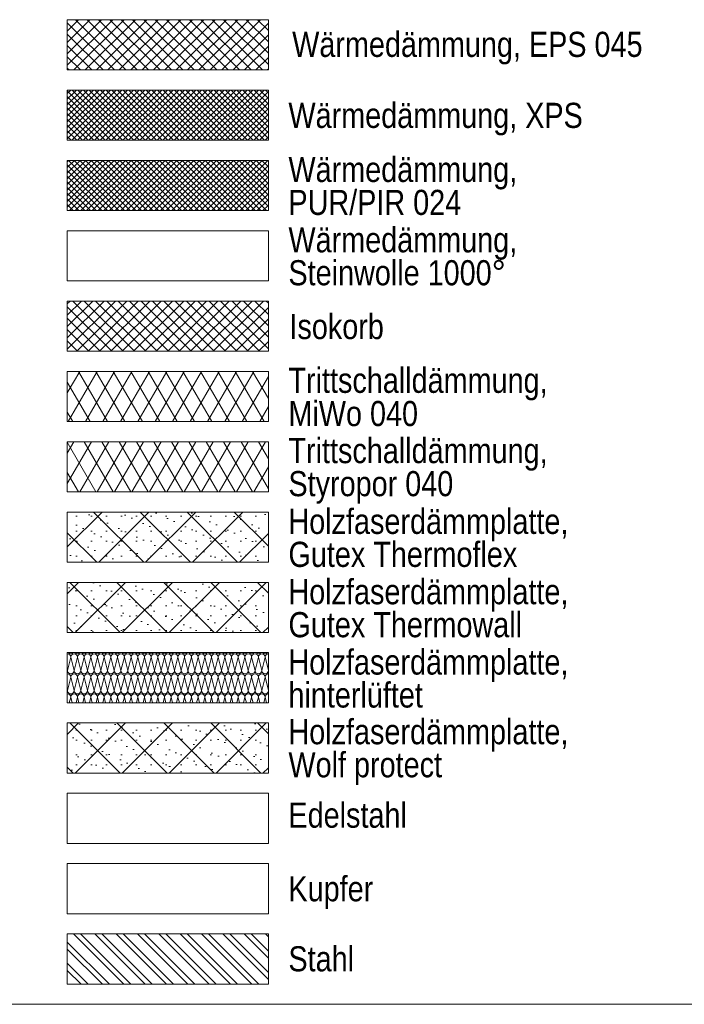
# Model space of a CAD drawing. Header units: metres. Extents: x 0 to 334, y 0 to 60.
# Tile 9 of 72: x 19.8 to 23.1, y 5.86 to 10.76. Entities that reach past the tile are written whole.
import ezdxf

# ---------------------------------------------------------------- set-up
doc = ezdxf.new("R2010")
doc.units = ezdxf.units.M
doc.header["$MEASUREMENT"] = 0
for name, color, linetype in [('00 Linien_Kreise_Splines', 7, 'Continuous'), ('Neubau_00 Schraffuren', 7, 'Continuous'), ('Neubau_90 Allgemein Beschriftung', 7, 'Continuous')]:
    doc.layers.add(name, color=color, linetype=linetype)
doc.styles.add('ERSTELLTER_STIL_1', font='ARIALN.TTF')
pattern_1 = [(45, (0, 0), (-0.014142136, 0.014142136), []), (135, (0, 0), (0.014142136, 0.014142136), [])]
pattern_2 = [(60, (0, 0), (-0.0649519, 0.0375), []), (120, (0, 0), (0.0649519, 0.0375), [])]
pattern_3 = [(45, (0, 0), (-0.02828427, 0.02828427), []), (135, (0, 0), (0.02828427, 0.02828427), [])]
pattern_4 = [(45, (0, 0), (-0.1166726, 0.1166726), []), (135, (0, 0), (0.1166726, 0.1166726), []), (90, (-0.11667, 0.11667), (-0.07425, 0), [0, -0.0495, 0, -0.07425]), (155, (8e-17, 0.233345), (0.0313794, 0.06729335), [0, -0.0363, 0, -0.0627])]

# ---------------------------------------------------------------- blocks, each defined once
blk = doc.blocks.new('*X8')
at = {"layer": 'Neubau_00 Schraffuren', "color": 8, "linetype": 'Continuous', "lineweight": 18}
for p, q in [((20.0333, 7.5167), (20.05, 7.5833)), ((20.0667, 7.5167), (20.05, 7.5833)), ((20.0667, 7.5167), (20.0833, 7.5833)), ((20.1, 7.5167), (20.0833, 7.5833)), ((20.1, 7.5167), (20.1167, 7.5833)), ((20.1333, 7.5167), (20.1167, 7.5833)), ((20.1333, 7.5167), (20.15, 7.5833)), ((20.1667, 7.5167), (20.15, 7.5833)), ((20.1667, 7.5167), (20.1833, 7.5833)), ((20.2, 7.5167), (20.1833, 7.5833)), ((20.2, 7.5167), (20.2167, 7.5833)), ((20.2333, 7.5167), (20.2167, 7.5833)), ((20.2333, 7.5167), (20.25, 7.5833)), ((20.2667, 7.5167), (20.25, 7.5833)), ((20.2667, 7.5167), (20.2833, 7.5833)), ((20.3, 7.5167), (20.2833, 7.5833)), ((20.3, 7.5167), (20.3167, 7.5833)), ((20.3333, 7.5167), (20.3167, 7.5833)), ((20.3333, 7.5167), (20.35, 7.5833)), ((20.3667, 7.5167), (20.35, 7.5833)), ((20.3667, 7.5167), (20.3833, 7.5833)), ((20.4, 7.5167), (20.3833, 7.5833)), ((20.4, 7.5167), (20.4167, 7.5833)), ((20.4333, 7.5167), (20.4167, 7.5833)), ((20.4333, 7.5167), (20.45, 7.5833)), ((20.4667, 7.5167), (20.45, 7.5833)), ((20.4667, 7.5167), (20.4833, 7.5833)), ((20.5, 7.5167), (20.4833, 7.5833)), ((20.5, 7.5167), (20.5167, 7.5833)), ((20.5333, 7.5167), (20.5167, 7.5833)), ((20.5333, 7.5167), (20.55, 7.5833)), ((20.5667, 7.5167), (20.55, 7.5833)), ((20.5667, 7.5167), (20.5833, 7.5833)), ((20.6, 7.5167), (20.5833, 7.5833)), ((20.6, 7.5167), (20.6167, 7.5833)), ((20.6333, 7.5167), (20.6167, 7.5833)), ((20.6333, 7.5167), (20.65, 7.5833)), ((20.6667, 7.5167), (20.65, 7.5833)), ((20.6667, 7.5167), (20.6833, 7.5833)), ((20.7, 7.5167), (20.6833, 7.5833)), ((20.7, 7.5167), (20.7167, 7.5833)), ((20.7333, 7.5167), (20.7167, 7.5833)), ((20.7333, 7.5167), (20.75, 7.5833)), ((20.7667, 7.5167), (20.75, 7.5833)), ((20.7667, 7.5167), (20.7833, 7.5833)), ((20.8, 7.5167), (20.7833, 7.5833)), ((20.8, 7.5167), (20.8167, 7.5833)), ((20.8333, 7.5167), (20.8167, 7.5833)), ((20.8333, 7.5167), (20.85, 7.5833)), ((20.8667, 7.5167), (20.85, 7.5833)), ((20.8667, 7.5167), (20.8833, 7.5833)), ((20.9, 7.5167), (20.8833, 7.5833)), ((20.9, 7.5167), (20.9167, 7.5833)), ((20.9333, 7.5167), (20.9167, 7.5833)), ((20.9333, 7.5167), (20.95, 7.5833)), ((20.9667, 7.5167), (20.95, 7.5833)), ((20.9667, 7.5167), (20.9833, 7.5833)), ((21, 7.5167), (20.9833, 7.5833)), ((21, 7.5167), (21.0167, 7.5833)), ((21.0329, 7.5184), (21.0167, 7.5833)), ((20.0333, 7.5167), (20.0329, 7.5184)), ((20.0333, 7.4167), (20.05, 7.4833)), ((20.0667, 7.4167), (20.05, 7.4833)), ((20.0667, 7.4167), (20.0833, 7.4833)), ((20.1, 7.4167), (20.0833, 7.4833)), ((20.1, 7.4167), (20.1167, 7.4833)), ((20.1333, 7.4167), (20.1167, 7.4833)), ((20.1333, 7.4167), (20.15, 7.4833)), ((20.1667, 7.4167), (20.15, 7.4833)), ((20.1667, 7.4167), (20.1833, 7.4833)), ((20.2, 7.4167), (20.1833, 7.4833)), ((20.2, 7.4167), (20.2167, 7.4833)), ((20.2333, 7.4167), (20.2167, 7.4833)), ((20.2333, 7.4167), (20.25, 7.4833)), ((20.2667, 7.4167), (20.25, 7.4833)), ((20.2667, 7.4167), (20.2833, 7.4833)), ((20.3, 7.4167), (20.2833, 7.4833)), ((20.3, 7.4167), (20.3167, 7.4833)), ((20.3333, 7.4167), (20.3167, 7.4833)), ((20.3333, 7.4167), (20.35, 7.4833)), ((20.3667, 7.4167), (20.35, 7.4833)), ((20.3667, 7.4167), (20.3833, 7.4833)), ((20.4, 7.4167), (20.3833, 7.4833)), ((20.4, 7.4167), (20.4167, 7.4833)), ((20.4333, 7.4167), (20.4167, 7.4833)), ((20.4333, 7.4167), (20.45, 7.4833)), ((20.4667, 7.4167), (20.45, 7.4833)), ((20.4667, 7.4167), (20.4833, 7.4833)), ((20.5, 7.4167), (20.4833, 7.4833)), ((20.5, 7.4167), (20.5167, 7.4833)), ((20.5333, 7.4167), (20.5167, 7.4833)), ((20.5333, 7.4167), (20.55, 7.4833)), ((20.5667, 7.4167), (20.55, 7.4833)), ((20.5667, 7.4167), (20.5833, 7.4833)), ((20.6, 7.4167), (20.5833, 7.4833)), ((20.6, 7.4167), (20.6167, 7.4833)), ((20.6333, 7.4167), (20.6167, 7.4833)), ((20.6333, 7.4167), (20.65, 7.4833)), ((20.6667, 7.4167), (20.65, 7.4833)), ((20.6667, 7.4167), (20.6833, 7.4833)), ((20.7, 7.4167), (20.6833, 7.4833)), ((20.7, 7.4167), (20.7167, 7.4833)), ((20.7333, 7.4167), (20.7167, 7.4833)), ((20.7333, 7.4167), (20.75, 7.4833)), ((20.7667, 7.4167), (20.75, 7.4833)), ((20.7667, 7.4167), (20.7833, 7.4833)), ((20.8, 7.4167), (20.7833, 7.4833)), ((20.8, 7.4167), (20.8167, 7.4833)), ((20.8333, 7.4167), (20.8167, 7.4833)), ((20.8333, 7.4167), (20.85, 7.4833)), ((20.8667, 7.4167), (20.85, 7.4833)), ((20.8667, 7.4167), (20.8833, 7.4833)), ((20.9, 7.4167), (20.8833, 7.4833)), ((20.9, 7.4167), (20.9167, 7.4833)), ((20.9333, 7.4167), (20.9167, 7.4833)), ((20.9333, 7.4167), (20.95, 7.4833)), ((20.9667, 7.4167), (20.95, 7.4833)), ((20.9667, 7.4167), (20.9833, 7.4833)), ((21, 7.4167), (20.9833, 7.4833)), ((21, 7.4167), (21.0167, 7.4833)), ((21.0329, 7.4184), (21.0167, 7.4833)), ((20.0333, 7.4167), (20.0329, 7.4184)), ((20.043, 7.3554), (20.05, 7.3833)), ((20.057, 7.3554), (20.05, 7.3833)), ((20.0764, 7.3554), (20.0833, 7.3833)), ((20.0903, 7.3554), (20.0833, 7.3833)), ((20.1097, 7.3554), (20.1167, 7.3833)), ((20.1236, 7.3554), (20.1167, 7.3833)), ((20.143, 7.3554), (20.15, 7.3833)), ((20.157, 7.3554), (20.15, 7.3833)), ((20.1764, 7.3554), (20.1833, 7.3833)), ((20.1903, 7.3554), (20.1833, 7.3833)), ((20.2097, 7.3554), (20.2167, 7.3833)), ((20.2236, 7.3554), (20.2167, 7.3833)), ((20.243, 7.3554), (20.25, 7.3833)), ((20.257, 7.3554), (20.25, 7.3833)), ((20.2764, 7.3554), (20.2833, 7.3833)), ((20.2903, 7.3554), (20.2833, 7.3833)), ((20.3097, 7.3554), (20.3167, 7.3833)), ((20.3236, 7.3554), (20.3167, 7.3833)), ((20.343, 7.3554), (20.35, 7.3833)), ((20.357, 7.3554), (20.35, 7.3833)), ((20.3764, 7.3554), (20.3833, 7.3833)), ((20.3903, 7.3554), (20.3833, 7.3833)), ((20.4097, 7.3554), (20.4167, 7.3833)), ((20.4236, 7.3554), (20.4167, 7.3833)), ((20.443, 7.3554), (20.45, 7.3833)), ((20.457, 7.3554), (20.45, 7.3833)), ((20.4764, 7.3554), (20.4833, 7.3833)), ((20.4903, 7.3554), (20.4833, 7.3833)), ((20.5097, 7.3554), (20.5167, 7.3833)), ((20.5236, 7.3554), (20.5167, 7.3833)), ((20.543, 7.3554), (20.55, 7.3833)), ((20.557, 7.3554), (20.55, 7.3833)), ((20.5764, 7.3554), (20.5833, 7.3833)), ((20.5903, 7.3554), (20.5833, 7.3833)), ((20.6097, 7.3554), (20.6167, 7.3833)), ((20.6236, 7.3554), (20.6167, 7.3833)), ((20.643, 7.3554), (20.65, 7.3833)), ((20.657, 7.3554), (20.65, 7.3833)), ((20.6764, 7.3554), (20.6833, 7.3833)), ((20.6903, 7.3554), (20.6833, 7.3833)), ((20.7097, 7.3554), (20.7167, 7.3833)), ((20.7236, 7.3554), (20.7167, 7.3833)), ((20.743, 7.3554), (20.75, 7.3833)), ((20.757, 7.3554), (20.75, 7.3833)), ((20.7764, 7.3554), (20.7833, 7.3833)), ((20.7903, 7.3554), (20.7833, 7.3833)), ((20.8097, 7.3554), (20.8167, 7.3833)), ((20.8236, 7.3554), (20.8167, 7.3833)), ((20.843, 7.3554), (20.85, 7.3833)), ((20.857, 7.3554), (20.85, 7.3833)), ((20.8764, 7.3554), (20.8833, 7.3833)), ((20.8903, 7.3554), (20.8833, 7.3833)), ((20.9097, 7.3554), (20.9167, 7.3833)), ((20.9236, 7.3554), (20.9167, 7.3833)), ((20.943, 7.3554), (20.95, 7.3833)), ((20.957, 7.3554), (20.95, 7.3833)), ((20.9764, 7.3554), (20.9833, 7.3833)), ((20.9903, 7.3554), (20.9833, 7.3833)), ((21.0097, 7.3554), (21.0167, 7.3833)), ((21.0236, 7.3554), (21.0167, 7.3833))]:
    blk.add_line(p, q, dxfattribs=at)
for centre, start, end in [((20.0333, 7.5833), 90, 91.5324), ((20.0333, 7.5833), 0, 90), ((20.05, 7.6167), 222.4206, 270), ((20.05, 7.6167), 270, 317.5794), ((20.0667, 7.5833), 90, 180), ((20.0667, 7.5833), 0, 90), ((20.0833, 7.6167), 222.4206, 270), ((20.0833, 7.6167), 270, 317.5794), ((20.1, 7.5833), 90, 180), ((20.1, 7.5833), 0, 90), ((20.1167, 7.6167), 222.4206, 270), ((20.1167, 7.6167), 270, 317.5794), ((20.1333, 7.5833), 90, 180), ((20.1333, 7.5833), 0, 90), ((20.15, 7.6167), 222.4206, 270), ((20.15, 7.6167), 270, 317.5794), ((20.1667, 7.5833), 90, 180), ((20.1667, 7.5833), 0, 90), ((20.1833, 7.6167), 222.4206, 270), ((20.1833, 7.6167), 270, 317.5794), ((20.2, 7.5833), 90, 180), ((20.2, 7.5833), 0, 90), ((20.2167, 7.6167), 222.4206, 270), ((20.2167, 7.6167), 270, 317.5794), ((20.2333, 7.5833), 90, 180), ((20.2333, 7.5833), 0, 90), ((20.25, 7.6167), 222.4206, 270), ((20.25, 7.6167), 270, 317.5794), ((20.2667, 7.5833), 90, 180), ((20.2667, 7.5833), 0, 90), ((20.2833, 7.6167), 222.4206, 270), ((20.2833, 7.6167), 270, 317.5794), ((20.3, 7.5833), 90, 180), ((20.3, 7.5833), 0, 90), ((20.3167, 7.6167), 222.4206, 270), ((20.3167, 7.6167), 270, 317.5794), ((20.3333, 7.5833), 90, 180), ((20.3333, 7.5833), 0, 90), ((20.35, 7.6167), 222.4206, 270), ((20.35, 7.6167), 270, 317.5794), ((20.3667, 7.5833), 90, 180), ((20.3667, 7.5833), 0, 90), ((20.3833, 7.6167), 222.4206, 270), ((20.3833, 7.6167), 270, 317.5794), ((20.4, 7.5833), 90, 180), ((20.4, 7.5833), 0, 90), ((20.4167, 7.6167), 222.4206, 270), ((20.4167, 7.6167), 270, 317.5794), ((20.4333, 7.5833), 90, 180), ((20.4333, 7.5833), 0, 90), ((20.45, 7.6167), 222.4206, 270), ((20.45, 7.6167), 270, 317.5794), ((20.4667, 7.5833), 90, 180), ((20.4667, 7.5833), 0, 90), ((20.4833, 7.6167), 222.4206, 270), ((20.4833, 7.6167), 270, 317.5794), ((20.5, 7.5833), 90, 180), ((20.5, 7.5833), 0, 90), ((20.5167, 7.6167), 222.4206, 270), ((20.5167, 7.6167), 270, 317.5794), ((20.5333, 7.5833), 90, 180), ((20.5333, 7.5833), 0, 90), ((20.55, 7.6167), 222.4206, 270), ((20.55, 7.6167), 270, 317.5794), ((20.5667, 7.5833), 90, 180), ((20.5667, 7.5833), 0, 90), ((20.5833, 7.6167), 222.4206, 270), ((20.5833, 7.6167), 270, 317.5794), ((20.6, 7.5833), 90, 180), ((20.6, 7.5833), 0, 90), ((20.6167, 7.6167), 222.4206, 270), ((20.6167, 7.6167), 270, 317.5794), ((20.6333, 7.5833), 90, 180), ((20.6333, 7.5833), 0, 90), ((20.65, 7.6167), 222.4206, 270), ((20.65, 7.6167), 270, 317.5794), ((20.6667, 7.5833), 90, 180), ((20.6667, 7.5833), 0, 90), ((20.6833, 7.6167), 222.4206, 270), ((20.6833, 7.6167), 270, 317.5794), ((20.7, 7.5833), 90, 180), ((20.7, 7.5833), 0, 90), ((20.7167, 7.6167), 222.4206, 270), ((20.7167, 7.6167), 270, 317.5794), ((20.7333, 7.5833), 90, 180), ((20.7333, 7.5833), 0, 90), ((20.75, 7.6167), 222.4206, 270), ((20.75, 7.6167), 270, 317.5794), ((20.7667, 7.5833), 90, 180), ((20.7667, 7.5833), 0, 90), ((20.7833, 7.6167), 222.4206, 270), ((20.7833, 7.6167), 270, 317.5794), ((20.8, 7.5833), 90, 180), ((20.8, 7.5833), 0, 90), ((20.8167, 7.6167), 222.4206, 270), ((20.8167, 7.6167), 270, 317.5794), ((20.8333, 7.5833), 90, 180), ((20.8333, 7.5833), 0, 90), ((20.85, 7.6167), 222.4206, 270), ((20.85, 7.6167), 270, 317.5794), ((20.8667, 7.5833), 90, 180), ((20.8667, 7.5833), 0, 90), ((20.8833, 7.6167), 222.4206, 270), ((20.8833, 7.6167), 270, 317.5794), ((20.9, 7.5833), 90, 180), ((20.9, 7.5833), 0, 90), ((20.9167, 7.6167), 222.4206, 270), ((20.9167, 7.6167), 270, 317.5794), ((20.9333, 7.5833), 90, 180), ((20.9333, 7.5833), 0, 90), ((20.95, 7.6167), 222.4206, 270), ((20.95, 7.6167), 270, 317.5794), ((20.9667, 7.5833), 90, 180), ((20.9667, 7.5833), 0, 90), ((20.9833, 7.6167), 222.4206, 270), ((20.9833, 7.6167), 270, 317.5794), ((21, 7.5833), 90, 180), ((21, 7.5833), 0, 90), ((21.0167, 7.6167), 222.4206, 270), ((21.0167, 7.6167), 270, 317.5794), ((21.0333, 7.5833), 91.5324, 180), ((20.0167, 7.5167), 346.7198, 0), ((20.0333, 7.4833), 90, 91.5324), ((20.05, 7.5167), 180, 270), ((20.0333, 7.4833), 0, 90), ((20.05, 7.5167), 270, 0), ((20.0667, 7.4833), 90, 180), ((20.0833, 7.5167), 180, 270), ((20.0667, 7.4833), 0, 90), ((20.0833, 7.5167), 270, 0), ((20.1, 7.4833), 90, 180), ((20.1167, 7.5167), 180, 270), ((20.1, 7.4833), 0, 90), ((20.1167, 7.5167), 270, 0), ((20.1333, 7.4833), 90, 180), ((20.15, 7.5167), 180, 270), ((20.1333, 7.4833), 0, 90), ((20.15, 7.5167), 270, 0), ((20.1667, 7.4833), 90, 180), ((20.1833, 7.5167), 180, 270), ((20.1667, 7.4833), 0, 90), ((20.1833, 7.5167), 270, 0), ((20.2, 7.4833), 90, 180), ((20.2167, 7.5167), 180, 270), ((20.2, 7.4833), 0, 90), ((20.2167, 7.5167), 270, 0), ((20.2333, 7.4833), 90, 180), ((20.25, 7.5167), 180, 270), ((20.2333, 7.4833), 0, 90), ((20.25, 7.5167), 270, 0), ((20.2667, 7.4833), 90, 180), ((20.2833, 7.5167), 180, 270), ((20.2667, 7.4833), 0, 90), ((20.2833, 7.5167), 270, 0), ((20.3, 7.4833), 90, 180), ((20.3167, 7.5167), 180, 270), ((20.3, 7.4833), 0, 90), ((20.3167, 7.5167), 270, 0), ((20.3333, 7.4833), 90, 180), ((20.35, 7.5167), 180, 270), ((20.3333, 7.4833), 0, 90), ((20.35, 7.5167), 270, 0), ((20.3667, 7.4833), 90, 180), ((20.3833, 7.5167), 180, 270), ((20.3667, 7.4833), 0, 90), ((20.3833, 7.5167), 270, 0), ((20.4, 7.4833), 90, 180), ((20.4167, 7.5167), 180, 270), ((20.4, 7.4833), 0, 90), ((20.4167, 7.5167), 270, 0), ((20.4333, 7.4833), 90, 180), ((20.45, 7.5167), 180, 270), ((20.4333, 7.4833), 0, 90), ((20.45, 7.5167), 270, 0), ((20.4667, 7.4833), 90, 180), ((20.4833, 7.5167), 180, 270), ((20.4667, 7.4833), 0, 90), ((20.4833, 7.5167), 270, 0), ((20.5, 7.4833), 90, 180), ((20.5167, 7.5167), 180, 270), ((20.5, 7.4833), 0, 90), ((20.5167, 7.5167), 270, 0), ((20.5333, 7.4833), 90, 180), ((20.55, 7.5167), 180, 270), ((20.5333, 7.4833), 0, 90), ((20.55, 7.5167), 270, 0), ((20.5667, 7.4833), 90, 180), ((20.5833, 7.5167), 180, 270), ((20.5667, 7.4833), 0, 90), ((20.5833, 7.5167), 270, 0), ((20.6, 7.4833), 90, 180), ((20.6167, 7.5167), 180, 270), ((20.6, 7.4833), 0, 90), ((20.6167, 7.5167), 270, 0), ((20.6333, 7.4833), 90, 180), ((20.65, 7.5167), 180, 270), ((20.6333, 7.4833), 0, 90), ((20.65, 7.5167), 270, 0), ((20.6667, 7.4833), 90, 180), ((20.6833, 7.5167), 180, 270), ((20.6667, 7.4833), 0, 90), ((20.6833, 7.5167), 270, 0), ((20.7, 7.4833), 90, 180), ((20.7167, 7.5167), 180, 270), ((20.7, 7.4833), 0, 90), ((20.7167, 7.5167), 270, 0), ((20.7333, 7.4833), 90, 180), ((20.75, 7.5167), 180, 270), ((20.7333, 7.4833), 0, 90), ((20.75, 7.5167), 270, 0), ((20.7667, 7.4833), 90, 180), ((20.7833, 7.5167), 180, 270), ((20.7667, 7.4833), 0, 90), ((20.7833, 7.5167), 270, 0), ((20.8, 7.4833), 90, 180), ((20.8167, 7.5167), 180, 270), ((20.8, 7.4833), 0, 90), ((20.8167, 7.5167), 270, 0), ((20.8333, 7.4833), 90, 180), ((20.85, 7.5167), 180, 270), ((20.8333, 7.4833), 0, 90), ((20.85, 7.5167), 270, 0), ((20.8667, 7.4833), 90, 180), ((20.8833, 7.5167), 180, 270), ((20.8667, 7.4833), 0, 90), ((20.8833, 7.5167), 270, 0), ((20.9, 7.4833), 90, 180), ((20.9167, 7.5167), 180, 270), ((20.9, 7.4833), 0, 90), ((20.9167, 7.5167), 270, 0), ((20.9333, 7.4833), 90, 180), ((20.95, 7.5167), 180, 270), ((20.9333, 7.4833), 0, 90), ((20.95, 7.5167), 270, 0), ((20.9667, 7.4833), 90, 180), ((20.9833, 7.5167), 180, 270), ((20.9667, 7.4833), 0, 90), ((20.9833, 7.5167), 270, 0), ((21, 7.4833), 90, 180), ((21.0167, 7.5167), 180, 270), ((21, 7.4833), 0, 90), ((21.0167, 7.5167), 270, 346.7198), ((21.0333, 7.4833), 91.5324, 180), ((20.0167, 7.4167), 346.7198, 0), ((20.0333, 7.3833), 90, 91.5324), ((20.05, 7.4167), 180, 270), ((20.0333, 7.3833), 0, 90), ((20.05, 7.4167), 270, 0), ((20.0667, 7.3833), 90, 180), ((20.0833, 7.4167), 180, 270), ((20.0667, 7.3833), 0, 90), ((20.0833, 7.4167), 270, 0), ((20.1, 7.3833), 90, 180), ((20.1167, 7.4167), 180, 270), ((20.1, 7.3833), 0, 90), ((20.1167, 7.4167), 270, 0), ((20.1333, 7.3833), 90, 180), ((20.15, 7.4167), 180, 270), ((20.1333, 7.3833), 0, 90), ((20.15, 7.4167), 270, 0), ((20.1667, 7.3833), 90, 180), ((20.1833, 7.4167), 180, 270), ((20.1667, 7.3833), 0, 90), ((20.1833, 7.4167), 270, 0), ((20.2, 7.3833), 90, 180), ((20.2167, 7.4167), 180, 270), ((20.2, 7.3833), 0, 90), ((20.2167, 7.4167), 270, 0), ((20.2333, 7.3833), 90, 180), ((20.25, 7.4167), 180, 270), ((20.2333, 7.3833), 0, 90), ((20.25, 7.4167), 270, 0), ((20.2667, 7.3833), 90, 180), ((20.2833, 7.4167), 180, 270), ((20.2667, 7.3833), 0, 90), ((20.2833, 7.4167), 270, 0), ((20.3, 7.3833), 90, 180), ((20.3167, 7.4167), 180, 270), ((20.3, 7.3833), 0, 90), ((20.3167, 7.4167), 270, 0), ((20.3333, 7.3833), 90, 180), ((20.35, 7.4167), 180, 270), ((20.3333, 7.3833), 0, 90), ((20.35, 7.4167), 270, 0), ((20.3667, 7.3833), 90, 180), ((20.3833, 7.4167), 180, 270), ((20.3667, 7.3833), 0, 90), ((20.3833, 7.4167), 270, 0), ((20.4, 7.3833), 90, 180), ((20.4167, 7.4167), 180, 270), ((20.4, 7.3833), 0, 90), ((20.4167, 7.4167), 270, 0), ((20.4333, 7.3833), 90, 180), ((20.45, 7.4167), 180, 270), ((20.4333, 7.3833), 0, 90), ((20.45, 7.4167), 270, 0), ((20.4667, 7.3833), 90, 180), ((20.4833, 7.4167), 180, 270), ((20.4667, 7.3833), 0, 90), ((20.4833, 7.4167), 270, 0), ((20.5, 7.3833), 90, 180), ((20.5167, 7.4167), 180, 270), ((20.5, 7.3833), 0, 90), ((20.5167, 7.4167), 270, 0), ((20.5333, 7.3833), 90, 180), ((20.55, 7.4167), 180, 270), ((20.5333, 7.3833), 0, 90), ((20.55, 7.4167), 270, 0), ((20.5667, 7.3833), 90, 180), ((20.5833, 7.4167), 180, 270), ((20.5667, 7.3833), 0, 90), ((20.5833, 7.4167), 270, 0), ((20.6, 7.3833), 90, 180), ((20.6167, 7.4167), 180, 270), ((20.6, 7.3833), 0, 90), ((20.6167, 7.4167), 270, 0), ((20.6333, 7.3833), 90, 180), ((20.65, 7.4167), 180, 270), ((20.6333, 7.3833), 0, 90), ((20.65, 7.4167), 270, 0), ((20.6667, 7.3833), 90, 180), ((20.6833, 7.4167), 180, 270), ((20.6667, 7.3833), 0, 90), ((20.6833, 7.4167), 270, 0), ((20.7, 7.3833), 90, 180), ((20.7167, 7.4167), 180, 270), ((20.7, 7.3833), 0, 90), ((20.7167, 7.4167), 270, 0), ((20.7333, 7.3833), 90, 180), ((20.75, 7.4167), 180, 270), ((20.7333, 7.3833), 0, 90), ((20.75, 7.4167), 270, 0), ((20.7667, 7.3833), 90, 180), ((20.7833, 7.4167), 180, 270), ((20.7667, 7.3833), 0, 90), ((20.7833, 7.4167), 270, 0), ((20.8, 7.3833), 90, 180), ((20.8167, 7.4167), 180, 270), ((20.8, 7.3833), 0, 90), ((20.8167, 7.4167), 270, 0), ((20.8333, 7.3833), 90, 180), ((20.85, 7.4167), 180, 270), ((20.8333, 7.3833), 0, 90), ((20.85, 7.4167), 270, 0), ((20.8667, 7.3833), 90, 180), ((20.8833, 7.4167), 180, 270), ((20.8667, 7.3833), 0, 90), ((20.8833, 7.4167), 270, 0), ((20.9, 7.3833), 90, 180), ((20.9167, 7.4167), 180, 270), ((20.9, 7.3833), 0, 90), ((20.9167, 7.4167), 270, 0), ((20.9333, 7.3833), 90, 180), ((20.95, 7.4167), 180, 270), ((20.9333, 7.3833), 0, 90), ((20.95, 7.4167), 270, 0), ((20.9667, 7.3833), 90, 180), ((20.9833, 7.4167), 180, 270), ((20.9667, 7.3833), 0, 90), ((20.9833, 7.4167), 270, 0), ((21, 7.3833), 90, 180), ((21.0167, 7.4167), 180, 270), ((21, 7.3833), 0, 90), ((21.0167, 7.4167), 270, 346.7198), ((21.0333, 7.3833), 91.5324, 180)]:
    blk.add_arc(centre, 0.0167, start, end, dxfattribs=at)

msp = doc.modelspace()

# ---------------------------------------------------------------- hatches: boundary and pattern name
at = {"layer": 'Neubau_00 Schraffuren', "linetype": 'Continuous', "lineweight": 18}
h = msp.add_hatch(dxfattribs=at)
h.set_pattern_fill('Dämmung_hart_1_0002', color=8, style=0, pattern_type=2)
h.set_pattern_definition(pattern_3)
h.paths.add_polyline_path([(21.0329, 10.7554), (20.0329, 10.7554), (20.0329, 10.5054), (21.0329, 10.5054)])
h = msp.add_hatch(dxfattribs=at)
h.set_pattern_fill('Dämmung_hart_2_0002', color=8, style=0, pattern_type=2)
h.set_pattern_definition(pattern_1)
h.paths.add_polyline_path([(20.0329, 10.4054), (20.0329, 10.1554), (21.0329, 10.1554), (21.0329, 10.4054)])
h = msp.add_hatch(dxfattribs=at)
h.set_pattern_fill('Dämmung_hart_2_0002', color=9, style=0, pattern_type=2)
h.set_pattern_definition(pattern_1)
h.paths.add_polyline_path([(20.0329, 10.0554), (21.0329, 10.0554), (21.0329, 9.8054), (20.0329, 9.8054)])
h = msp.add_hatch(dxfattribs=at)
h.set_pattern_fill('Dämmung_hart_1_0002', color=8, style=0, pattern_type=2)
h.set_pattern_definition(pattern_3)
h.paths.add_polyline_path([(21.0329, 9.3554), (20.0329, 9.3554), (20.0329, 9.1054), (21.0329, 9.1054)])
h = msp.add_hatch(dxfattribs=at)
h.set_pattern_fill('Dämmung_weich_0002', color=8, style=0, pattern_type=2)
h.set_pattern_definition(pattern_2)
h.paths.add_polyline_path([(20.0329, 9.0054), (21.0329, 9.0054), (21.0329, 8.7554), (20.0329, 8.7554)])
h = msp.add_hatch(dxfattribs=at)
h.set_pattern_fill('Dämmung_weich_0002', color=8, style=0, pattern_type=2)
h.set_pattern_definition(pattern_2)
h.paths.add_polyline_path([(20.0329, 8.6554), (21.0329, 8.6554), (21.0329, 8.4054), (20.0329, 8.4054)])
h = msp.add_hatch(dxfattribs=at)
h.set_pattern_fill('Planung_Bauliche_Anlage__3B', color=8, style=0, pattern_type=2)
h.set_pattern_definition(pattern_4)
h.paths.add_polyline_path([(21.0329, 8.3054), (20.0329, 8.3054), (20.0329, 8.0554), (21.0329, 8.0554)])
h = msp.add_hatch(dxfattribs=at)
h.set_pattern_fill('Planung_Bauliche_Anlage__3B', color=8, style=0, pattern_type=2)
h.set_pattern_definition(pattern_4)
h.paths.add_polyline_path([(21.0329, 7.9554), (20.0329, 7.9554), (20.0329, 7.7054), (21.0329, 7.7054)])
h = msp.add_hatch(dxfattribs=at)
h.set_pattern_fill('Planung_Bauliche_Anlage__3B', color=8, style=0, pattern_type=2)
h.set_pattern_definition(pattern_4)
h.paths.add_polyline_path([(21.0329, 7.2554), (20.0329, 7.2554), (20.0329, 7.0054), (21.0329, 7.0054)])
at = {"layer": 'Neubau_00 Schraffuren', "linetype": 'Continuous', "lineweight": 13}
h = msp.add_hatch(dxfattribs=at)
h.set_pattern_fill('Metall_Stahl_0002', style=0, pattern_type=2)
h.set_pattern_definition([(135, (0, 0), (0.053033, 0.053033), []), (135, (-0.01768, -0.01768), (0.053033, 0.053033), [])])
h.paths.add_polyline_path([(20.0329, 6.2054), (21.0329, 6.2054), (21.0329, 5.9554), (20.0329, 5.9554)])

# ---------------------------------------------------------------- linework, layer by layer
at = {"layer": '00 Linien_Kreise_Splines', "color": 7, "linetype": 'Continuous', "lineweight": 13}
msp.add_line((26.0996, 5.8554), (16.8496, 5.8554), dxfattribs=at)
at = {"layer": 'Neubau_00 Schraffuren', "color": 7, "linetype": 'Continuous', "lineweight": 13, "flags": 128}
for points in [[(21.0329, 10.7554), (20.0329, 10.7554), (20.0329, 10.5054), (21.0329, 10.5054)], [(21.0329, 9.3554), (20.0329, 9.3554), (20.0329, 9.1054), (21.0329, 9.1054)], [(21.0329, 8.3054), (20.0329, 8.3054), (20.0329, 8.0554), (21.0329, 8.0554)], [(21.0329, 7.9554), (20.0329, 7.9554), (20.0329, 7.7054), (21.0329, 7.7054)], [(21.0329, 7.6054), (20.0329, 7.6054), (20.0329, 7.3554), (21.0329, 7.3554)], [(21.0329, 7.2554), (20.0329, 7.2554), (20.0329, 7.0054), (21.0329, 7.0054)]]:
    msp.add_lwpolyline(points, close=True, dxfattribs=at)
at = {"layer": 'Neubau_00 Schraffuren', "color": 7, "linetype": 'Continuous', "lineweight": 18, "flags": 128}
for points in [[(20.0329, 10.4054), (20.0329, 10.1554), (21.0329, 10.1554), (21.0329, 10.4054)], [(20.0329, 10.0554), (21.0329, 10.0554), (21.0329, 9.8054), (20.0329, 9.8054)], [(20.0329, 9.7054), (21.0329, 9.7054), (21.0329, 9.4554), (20.0329, 9.4554)], [(20.0329, 9.0054), (21.0329, 9.0054), (21.0329, 8.7554), (20.0329, 8.7554)], [(20.0329, 8.6554), (21.0329, 8.6554), (21.0329, 8.4054), (20.0329, 8.4054)], [(20.0329, 6.9054), (21.0329, 6.9054), (21.0329, 6.6554), (20.0329, 6.6554)], [(20.0329, 6.3054), (21.0329, 6.3054), (21.0329, 6.5554), (20.0329, 6.5554)], [(20.0329, 6.2054), (21.0329, 6.2054), (21.0329, 5.9554), (20.0329, 5.9554)]]:
    msp.add_lwpolyline(points, close=True, dxfattribs=at)

# ---------------------------------------------------------------- block references
at = {"layer": 'Neubau_00 Schraffuren', "color": 8, "linetype": 'Continuous', "lineweight": 18}
msp.add_blockref('*X8', (0, 0), dxfattribs=at)

# ---------------------------------------------------------------- texts
at = {"layer": 'Neubau_90 Allgemein Beschriftung', "color": 7, "linetype": 'Continuous', "lineweight": 13, "char_height": 0.125, "style": 'ERSTELLTER_STIL_1'}
for s, insert, attachment_point in [('\\A1;{\\pqr;\\fArial Narrow|b0|i0|c0|p0;\\W1.000000;Wärmedämmung, EPS 04\\fArial Narrow|b0|i0|c0|p0;\\W1.000000;5}', (22.8943, 10.5325), 9), ('\\A1;{\\pql;\\fArial Narrow|b0|i0|c0|p0;\\W1.000000;Wärmedämmung\\fArial Narrow|b0|i0|c0|p0;\\W1.000000;,\\fArial Narrow|b0|i0|c0|p0;\\W1.000000; XPS}', (21.1329, 10.1791), 7), ('\\A1;{\\pqr;\\fArial Narrow|b0|i0|c0|p0;\\W1.000000;Isokorb}', (21.6075, 9.1642), 9), ('\\A1;{\\pql;\\fArial Narrow|b0|i0|c0|p0;\\W1.000000;Edelstahl}', (21.1329, 6.7326), 7), ('\\A1;{\\pql;\\fArial Narrow|b0|i0|c0|p0;\\W1.000000;Kupfer}', (21.1329, 6.3304), 7), ('\\A1;{\\pql;\\fArial Narrow|b0|i0|c0|p0;\\W1.000000;Stahl}', (21.1329, 6.0177), 7)]:
    msp.add_mtext(s, dxfattribs=dict(at, insert=insert, attachment_point=attachment_point))
for s, insert, attachment_point, line_spacing_factor in [('\\A1;{\\pql;\\fArial Narrow|b0|i0|c0|p0;\\W1.000000;Wärmedämmung, \\P\\pql;\\fArial Narrow|b0|i0|c0|p0;\\W1.000000;PUR/PIR 024}', (21.1329, 9.9273), 4, 0.787266), ('\\A1;{\\pql;\\fArial Narrow|b0|i0|c0|p0;\\W1.000000;Wärmedämmung, \\P\\pql;\\fArial Narrow|b0|i0|c0|p0;\\W1.000000;Steinwolle 1000°}', (21.1329, 9.5773), 4, 0.787266), ('\\A1;{\\pql;\\fArial Narrow|b0|i0|c0|p0;\\W1.000000;Trittschalldämmung, \\P\\pql;\\fArial Narrow|b0|i0|c0|p0;\\W1.000000;MiWo 040}', (21.1329, 8.8773), 4, 0.793435), ('\\A1;{\\pql;\\fArial Narrow|b0|i0|c0|p0;\\W1.000000;Trittschalldämmung, \\P\\pql;\\fArial Narrow|b0|i0|c0|p0;\\W1.000000;Styropor 040}', (21.1329, 8.5099), 4, 0.788961), ('\\A1;{\\pql;\\fArial Narrow|b0|i0|c0|p0;\\W1.000000;Holzfaserdämmplatte, \\P\\pql;\\fArial Narrow|b0|i0|c0|p0;\\W1.000000;Gutex Thermoflex}', (21.1329, 8.0304), 7, 0.787746), ('\\A1;{\\pql;\\fArial Narrow|b0|i0|c0|p0;\\W1.000000;Holzfaserdämmplatte, \\P\\pql;\\fArial Narrow|b0|i0|c0|p0;\\W1.000000;Gutex Thermowall}', (21.1329, 7.6804), 7, 0.787746), ('\\A1;{\\pql;\\fArial Narrow|b0|i0|c0|p0;\\W1.000000;Holzfaserdämmplatte, \\P\\pql;\\fArial Narrow|b0|i0|c0|p0;\\W1.000000;hinterlüftet}', (21.1329, 7.3305), 7, 0.787421), ('\\A1;{\\pql;\\fArial Narrow|b0|i0|c0|p0;\\W1.000000;Holzfaserdämmplatte, \\P\\pql;\\fArial Narrow|b0|i0|c0|p0;\\W1.000000;Wolf protect}', (21.1329, 6.9475), 7, 0.789193)]:
    msp.add_mtext(s, dxfattribs=dict(at, insert=insert, attachment_point=attachment_point, line_spacing_factor=line_spacing_factor))

doc.saveas('drawing.dxf')
